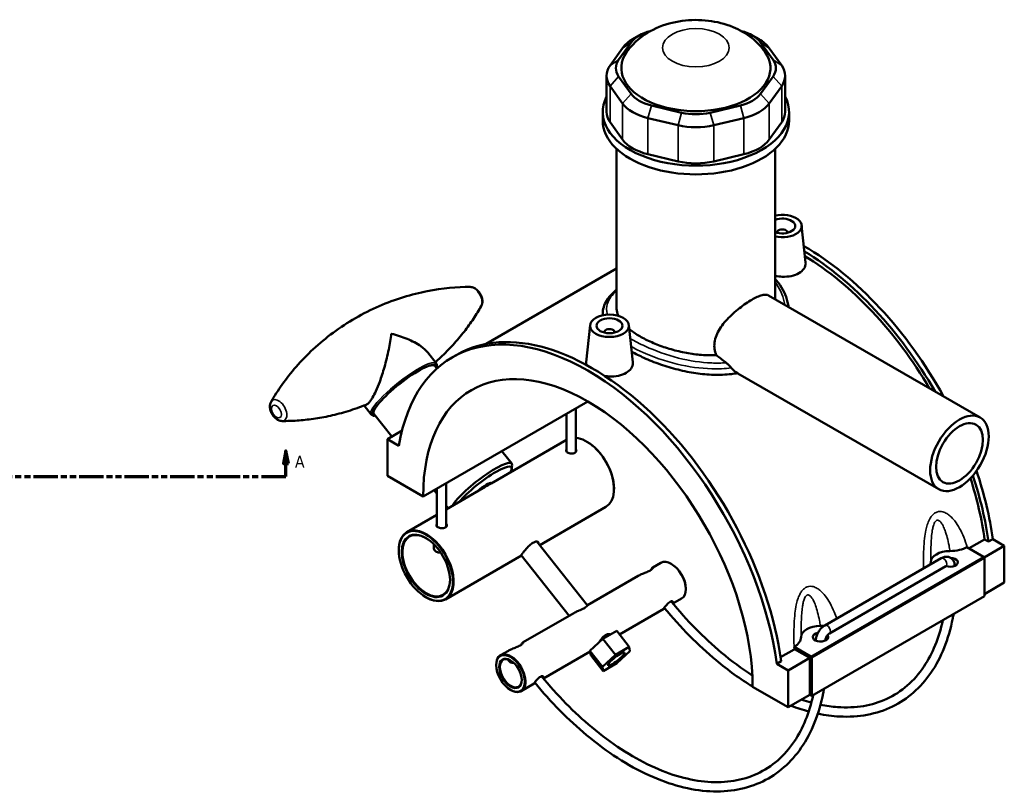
# Model space of a CAD drawing. Header units: millimetres. Extents: x 0 to 1104, y -8 to 1347.
# Tile 6 of 6: x 724 to 1104, y 611 to 909. Entities that reach past the tile are written whole.
import ezdxf

# ---------------------------------------------------------------- set-up
doc = ezdxf.new("R2010")
doc.units = ezdxf.units.MM
doc.linetypes.add('DOUBLE_DASH_CHAIN', pattern=[1.2403, 0.6614, -0.0827, 0.1654, -0.0827, 0.1654, -0.0827])
for name, color, linetype, lineweight in [('Section Line (ANSI)', 7, 'DOUBLE_DASH_CHAIN', 70), ('Visible (ANSI)', 7, 'Continuous', 50), ('Visible Narrow (ANSI)', 7, 'Continuous', 35)]:
    doc.layers.add(name, color=color, linetype=linetype, lineweight=lineweight)
doc.styles.add('Label Text (ANSI)', font='tahoma.ttf')

# ---------------------------------------------------------------- blocks, each defined once
blk = doc.blocks.new('2dTransSection0')
at = {"layer": 'Section Line (ANSI)', "linetype": 'Continuous'}
for p, q in [((218.46, 742.58), (217.46, 737.58)), ((218.46, 737.58), (218.46, 742.58)), ((219.46, 737.58), (218.46, 742.58)), ((826.63, 742.58), (825.63, 737.58)), ((826.63, 737.58), (826.63, 742.58)), ((827.63, 737.58), (826.63, 742.58)), ((217.46, 737.58), (219.46, 737.58)), ((218.46, 732.58), (218.46, 737.58)), ((825.63, 737.58), (827.63, 737.58)), ((826.63, 732.58), (826.63, 737.58)), ((218.46, 732.58), (227.97, 732.58)), ((817.12, 732.58), (826.63, 732.58))]:
    blk.add_line(p, q, dxfattribs=at)
at = {"layer": 'Section Line (ANSI)', "linetype": 'DOUBLE_DASH_CHAIN', "ltscale": 14.196269}
blk.add_line((218.46, 732.58), (826.63, 732.58), dxfattribs=at)
at = {"layer": 'Section Line (ANSI)', "linetype": 'Continuous', "flags": 128}
for points in [[(219.46, 737.58), (218.46, 742.58), (217.46, 737.58), (219.46, 737.58)], [(827.63, 737.58), (826.63, 742.58), (825.63, 737.58), (827.63, 737.58)]]:
    blk.add_lwpolyline(points, dxfattribs=at)
at = {"layer": 'Section Line (ANSI)'}
for points in [[(219.46, 737.58), (218.46, 742.58), (217.46, 737.58), (219.46, 737.58)], [(827.63, 737.58), (826.63, 742.58), (825.63, 737.58), (827.63, 737.58)]]:
    blk.add_solid(points, dxfattribs=at)
at = {"layer": 'Section Line (ANSI)', "char_height": 4.57, "attachment_point": 7, "style": 'Label Text (ANSI)'}
for insert in [(211.1, 736.08), (830.1, 736.08)]:
    blk.add_mtext('A', dxfattribs=dict(at, insert=insert))

msp = doc.modelspace()

# ---------------------------------------------------------------- linework, layer by layer
at = {"layer": 'Visible (ANSI)'}
for p, q in [((963.098, 903.055), (960.552, 901.586)), ((1006.821, 903.055), (1009.366, 901.586)), ((956.65, 898.214), (951.813, 891.471)), ((955.139, 893.615), (959.976, 900.358)), ((1009.942, 900.358), (1014.78, 893.615)), ((1018.106, 891.471), (1013.268, 898.214)), ((950.442, 887.494), (950.442, 873.532)), ((959.976, 880.509), (955.139, 887.252)), ((1014.78, 887.252), (1009.942, 880.509)), ((1019.476, 887.494), (1019.476, 873.532)), ((951.813, 883.517), (956.65, 876.774)), ((1013.268, 876.774), (1018.106, 883.517)), ((979.449, 873.216), (967.769, 876.009)), ((1002.149, 876.009), (990.47, 873.216)), ((948.959, 870.152), (948.959, 873.532)), ((966.392, 871.15), (978.071, 868.357)), ((991.848, 868.357), (1003.527, 871.15)), ((1020.959, 870.152), (1020.959, 873.532)), ((956.65, 862.812), (951.813, 869.555)), ((1018.106, 869.555), (1013.268, 862.812)), ((954.359, 797.473), (954.359, 859.203)), ((978.071, 854.395), (966.392, 857.188)), ((1003.527, 857.188), (991.848, 854.395)), ((1015.559, 801.149), (1015.559, 859.203)), ((1025.82, 829.676), (1027.355, 815.382)), ((1016.335, 826.959), (1016.335, 826.763)), ((1020.335, 826.959), (1020.335, 826.763)), ((954.359, 812.965), (903.92, 783.844)), ((1013.064, 802.59), (1094.783, 755.41)), ((948.959, 795.506), (948.959, 794.926)), ((944.098, 791.138), (942.559, 776.803)), ((959.07, 791.138), (960.604, 776.843)), ((949.584, 788.224), (949.584, 788.42)), ((953.584, 788.224), (953.584, 788.42)), ((884.649, 776.37), (881.389, 780.513)), ((890.914, 778.704), (892.583, 779.668)), ((884.951, 774.368), (884.166, 775.366)), ((1001.234, 772.47), (1078.783, 727.697)), ((879.6, 724.856), (943.205, 761.578)), ((859.498, 756.584), (856.789, 760.029)), ((938.605, 742.11), (938.605, 758.923)), ((867.495, 748.037), (860.587, 756.817)), ((935.005, 742.196), (935.005, 756.844)), ((865.812, 747.065), (871.471, 750.332)), ((870.282, 744.484), (865.812, 747.065)), ((865.812, 747.065), (865.812, 732.817)), ((935.005, 746.745), (905.838, 729.905)), ((942.886, 746.059), (942.745, 746.14)), ((913.865, 737.613), (910.065, 742.445)), ((913.804, 735.609), (913.993, 736.954)), ((865.812, 732.817), (879.6, 724.856)), ((884.942, 725.859), (883.816, 727.29)), ((884.942, 727.94), (884.942, 713.292)), ((888.542, 730.019), (888.542, 713.206)), ((902.709, 728.099), (888.542, 719.919)), ((905.826, 730.042), (905.904, 729.943)), ((953.352, 727.932), (953.352, 727.769)), ((889.28, 720.345), (888.542, 721.282)), ((950.245, 720.903), (924.644, 706.122)), ((884.942, 717.841), (873.302, 711.121)), ((923.58, 707.473), (943.073, 682.695)), ((1090.528, 704.853), (1096.496, 708.299)), ((1097.968, 707.449), (1096.496, 708.299)), ((1099.637, 708.412), (1097.968, 707.449)), ((1099.637, 708.412), (1104.107, 705.832)), ((870.196, 704.091), (870.196, 704.254)), ((883.742, 704.826), (883.742, 706.443)), ((1089.694, 705.335), (1096.116, 701.627)), ((1096.366, 701.363), (1104.107, 705.832)), ((1104.107, 705.832), (1104.107, 691.584)), ((917.644, 702.08), (888.302, 685.14)), ((917.517, 702.241), (935.963, 678.794)), ((1034.759, 675.057), (1079.731, 701.022)), ((1096.47, 701.014), (1096.47, 686.358)), ((971.431, 699.272), (968.364, 697.501)), ((975.572, 698.794), (975.431, 698.876)), ((1036.559, 671.94), (1081.531, 697.904)), ((962.619, 694.184), (943.135, 682.935)), ((981.088, 689.241), (981.088, 689.078)), ((1096.47, 687.175), (1104.107, 691.584)), ((880.661, 685.965), (880.802, 685.883)), ((979.431, 685.415), (976.115, 683.501)), ((1096.47, 686.358), (1029.719, 647.82)), ((972.613, 681.479), (955.456, 671.573)), ((937.784, 679.846), (918.301, 668.597)), ((944.049, 665.181), (949.066, 669.892)), ((949.066, 669.892), (954.37, 672.954)), ((949.066, 669.892), (953.915, 663.728)), ((951.783, 671.622), (951.871, 671.511)), ((954.37, 672.954), (959.218, 666.79)), ((959.218, 666.79), (953.915, 663.728)), ((959.505, 665.141), (959.218, 666.79)), ((1017.644, 662.774), (1022.893, 665.804)), ((1029.366, 663.088), (1022.944, 666.796)), ((1029.012, 662.476), (1023.067, 665.908)), ((912.556, 665.28), (909.488, 663.509)), ((944.08, 665.005), (926.052, 654.597)), ((948.898, 659.017), (944.049, 665.181)), ((944.335, 663.532), (944.049, 665.181)), ((944.335, 663.532), (949.184, 657.368)), ((953.915, 663.728), (948.898, 659.017)), ((954.488, 660.43), (959.505, 665.141)), ((1020.668, 657.658), (1029.012, 662.476)), ((1029.012, 648.228), (1029.012, 662.476)), ((1029.719, 647.82), (1029.719, 662.476)), ((907.832, 659.684), (907.832, 659.847)), ((948.898, 659.017), (949.184, 657.368)), ((949.184, 657.368), (954.488, 660.43)), ((1017.867, 661.203), (1016.198, 660.239)), ((1020.668, 657.658), (1016.198, 660.239)), ((1020.668, 643.411), (1020.668, 657.658)), ((922.549, 652.575), (917.488, 649.653)), ((1006.88, 651.371), (1020.668, 643.411)), ((913.347, 650.131), (913.488, 650.049)), ((1020.668, 643.411), (1029.012, 648.228)), ((1029.012, 648.228), (1029.719, 647.82))]:
    msp.add_line(p, q, dxfattribs=at)
for centre, major_axis, ratio, start_param, end_param in [((973.28, 894.237), (-18, 0), 0.5773503, 5.4977871, 5.8904862), ((973.28, 897.176), (-14.4, 0), 0.5773503, 5.1301554, 5.8904862), ((996.639, 897.176), (14.4, 0), 0.5773503, 0.3926991, 1.1530299), ((996.639, 894.237), (-18, 0), 0.5773503, 3.5342917, 3.9269908), ((984.959, 890.433), (-28.8, 0), 0.5773503, 5.9044945, 9.8034688), ((968.442, 887.494), (-18, 0), 0.5773503, 5.8904862, 6.6758844), ((968.442, 890.433), (-14.4, 0), 0.5773503, 5.8904862, 6.6758844), ((1001.476, 890.433), (14.4, 0), 0.5773503, 5.8904862, 6.6758844), ((1001.476, 887.494), (18, 0), 0.5773503, 5.8904862, 6.6758844), ((984.959, 873.532), (-36, 0), 0.5773503, 5.9951502, 9.712813), ((973.28, 883.69), (-14.4, 0), 0.5773503, 0.3926991, 1.1780972), ((996.639, 883.69), (14.4, 0), 0.5773503, 5.1050881, 5.8904862), ((973.28, 880.751), (18, 0), 0.5773503, 3.5342917, 4.3196899), ((996.639, 880.751), (18, 0), 0.5773503, 5.1050881, 5.8904862), ((968.442, 873.532), (-18, 0), 0.5773503, 0, 0.3926991), ((984.959, 880.897), (-14.4, 0), 0.5773503, 1.1780972, 1.9634954), ((1001.476, 873.532), (18, 0), 0.5773503, 5.8904862, 6.2831853), ((984.959, 870.152), (-36, 0), 0.5773503, 0, 3.1415927), ((984.959, 877.958), (18, 0), 0.5773503, 4.3196899, 5.1050881), ((973.28, 866.789), (-18, 0), 0.5773503, 0.3926991, 1.1780972), ((996.639, 866.789), (18, 0), 0.5773503, 5.1050881, 5.8904862), ((984.959, 863.996), (-18, 0), 0.5773503, 1.1780972, 1.9634954), ((1018.335, 829.408), (7.5, 0), 0.5773503, 4.3333168, 8.2330538), ((1018.335, 829.408), (5, 0), 0.5773503, 4.1239202, 8.4424504), ((1018.335, 826.959), (-2, 0), 0.5773503, 2.9638821, 6.4608959), ((1026.679, 736.246), (-52.326, 90.631), 0.5773503, 4.6808183, 5.4978057), ((1025.01, 735.283), (52.326, -90.631), 0.5773503, 1.5706244, 2.3306359), ((1025.01, 735.283), (-51.3, 88.854), 0.5773503, 4.7324155, 5.4690627), ((943.24, 688.073), (-52.326, 90.631), 0.5773503, 4.095001, 6.9005733), ((944.909, 689.036), (-52.326, 90.631), 0.5773503, 4.095001, 6.2831853), ((951.584, 788.42), (-2, 0), 0.5773503, 2.9638821, 6.4608959), ((943.24, 688.073), (-45, 77.942), 0.5773503, 3.9275464, 7.0680279), ((872.377, 766.092), (-11.789, -9.274), 0.1975284, 3.1415927, 6.2831853), ((942.745, 733.893), (-7.5, 12.99), 0.5773503, 3.1415927, 5.8987384), ((942.886, 733.975), (-7.4, 12.817), 0.5773503, 3.9269908, 5.4977871), ((902.076, 728.339), (11.789, 9.274), 0.1975284, 6.0802978, 8.9401232), ((902.682, 727.569), (11.003, 8.656), 0.1975284, 5.7853583, 8.6630763), ((1026.679, 736.246), (-52.326, 90.631), 0.5773503, 4.095001, 4.3749378), ((1025.01, 735.283), (-51.3, 88.854), 0.5773503, 4.0983942, 4.354485), ((1025.01, 735.283), (52.326, -90.631), 0.5773503, 0.9534083, 1.2246794), ((902.682, 727.569), (3.144, 2.473), 0.1975284, 0, 2.0333351), ((880.802, 698.13), (7.5, -12.99), 0.5773503, 5.4977871, 10.2101761), ((880.802, 698.13), (6.5, -11.258), 0.5773503, 2.3638575, 7.0609204), ((886.742, 704.826), (-3, 0), 0.5773503, 0, 1.4869543), ((1083.176, 699.463), (-7.5, 0), 0.5773503, 4.7192013, 6.276373), ((975.431, 692.344), (-4, 6.928), 0.5773503, 3.1415927, 6.2831853), ((1083.176, 699.463), (3, 0), 0.5773503, 4.1817128, 7.797997), ((1096.116, 701.219), (-0.25, 0.433), 0.5773503, 3.9269908, 5.4977871), ((975.572, 692.425), (-3.9, 6.755), 0.5773503, 3.9269908, 5.4977871), ((1033.113, 670.559), (-7.5, 0), 0.5773503, 4.7192013, 6.276373), ((1033.113, 670.559), (3, 0), 0.5773503, 1.9032524, 6.7207511), ((913.488, 656.581), (4, -6.928), 0.5773503, 5.4977871, 10.2101761), ((913.488, 656.581), (3, -5.196), 0.5773503, 2.3727253, 7.0520527), ((1029.366, 662.68), (0.25, -0.433), 0.5773503, 0.7853982, 2.3561945)]:
    msp.add_ellipse(centre, major_axis=major_axis, ratio=ratio, start_param=start_param, end_param=end_param, dxfattribs=at)
for centre, major_axis, ratio in [((951.584, 790.87), (7.5, 0), 0.5773503), ((951.584, 790.87), (5, 0), 0.5773503), ((1086.783, 741.553), (8, 13.856), 0.5773503), ((1086.783, 741.553), (6.4, 11.085), 0.5773503), ((880.661, 698.049), (-7.4, 12.817), 0.5773503), ((880.661, 698.049), (6.6, -11.432), 0.5773503), ((913.347, 656.499), (-3.9, 6.755), 0.5773503), ((913.347, 656.499), (3.1, -5.369), 0.5773503), ((954.201, 662.079), (3.144, 2.473), 0.1975284), ((954.201, 662.079), (3.144, 2.473), 0.1975284)]:
    msp.add_ellipse(centre, major_axis=major_axis, ratio=ratio, dxfattribs=at)
for points, knots in [([(1011.719, 896.581), (1010.196, 898.79), (1008.448, 900.556), (1004.28, 903.9), (1001.818, 905.253), (996.189, 907.587), (992.997, 908.359), (986.412, 909.162), (983.018, 909.142), (976.262, 908.232), (972.9, 907.354), (966.487, 904.443), (963.384, 902.5), (959.736, 898.625), (958.94, 897.654), (958.2, 896.581)], [1.164089, 1.164089, 1.164089, 1.164089, 1.4090945, 1.4090945, 1.7334196, 1.7334196, 2.1481093, 2.1481093, 2.5852865, 2.5852865, 3.0224884, 3.0224884, 3.4292325, 3.4292325, 3.5483, 3.5483, 3.5483, 3.5483]), ([(1027.354, 815.382), (1027.367, 815.265), (1027.374, 815.149), (1027.378, 814.338), (1027.155, 813.595), (1026.237, 812.246), (1025.543, 811.641), (1024.739, 811.177)], [4.71351106, 4.71351106, 4.71351106, 4.71351106, 4.76962444, 4.76962444, 5.11048528, 5.11048528, 5.45134612, 5.45134612, 5.45134612, 5.45134612]), ([(1024.739, 811.177), (1023.936, 810.713), (1022.918, 810.329), (1020.688, 809.861), (1019.477, 809.776), (1017.433, 809.854), (1016.476, 809.974), (1015.56, 810.174)], [0, 0, 0, 0, 0.34086084, 0.34086084, 0.68172168, 0.68172168, 0.954569, 0.954569, 0.954569, 0.954569]), ([(1015.559, 808.978), (1016.021, 808.48), (1016.456, 807.965), (1017.716, 806.319), (1018.444, 805.134), (1019.638, 802.65), (1020.101, 801.351), (1020.572, 799.4), (1020.691, 798.77), (1020.779, 798.136)], [28.1943978, 28.1943978, 28.1943978, 28.1943978, 28.4438678, 28.4438678, 28.9674435, 28.9674435, 29.497611, 29.497611, 29.7469462, 29.7469462, 29.7469462, 29.7469462]), ([(897.743, 805.871), (892.78, 805.89), (887.166, 805.441), (875.198, 803.082), (868.853, 801.16), (856.412, 795.73), (850.337, 792.223), (839.414, 784.164), (834.577, 779.629), (826.55, 770.444), (823.354, 765.807), (820.889, 761.499)], [8.31499989, 8.31499989, 8.31499989, 8.31499989, 8.44475185, 8.44475185, 8.57450382, 8.57450382, 8.70425578, 8.70425578, 8.83400774, 8.83400774, 8.96375971, 8.96375971, 8.96375971, 8.96375971]), ([(902.045, 798.421), (902.231, 798.746), (902.349, 799.084), (902.513, 799.846), (902.527, 800.269), (902.451, 801.184), (902.334, 801.673), (901.988, 802.622), (901.756, 803.082), (901.196, 803.933), (900.869, 804.325), (900.12, 805.016), (899.697, 805.317), (898.781, 805.732), (898.296, 805.866), (897.755, 805.871), (897.749, 805.871), (897.743, 805.871)], [5.8221671, 5.8221671, 5.8221671, 5.8221671, 6.066446, 6.066446, 6.3843197, 6.3843197, 6.7728672, 6.7728672, 7.169336, 7.169336, 7.5632007, 7.5632007, 7.9611649, 7.9611649, 8.31126, 8.31126, 8.3149999, 8.3149999, 8.3149999, 8.3149999]), ([(948.959, 795.506), (948.959, 796.367), (949.093, 797.226), (949.62, 798.949), (950.027, 799.81), (951.133, 801.569), (951.858, 802.463), (953.217, 803.849), (953.767, 804.356), (954.359, 804.856)], [19.1481417, 19.1481417, 19.1481417, 19.1481417, 19.6210018, 19.6210018, 20.1226385, 20.1226385, 20.6820942, 20.6820942, 21.013357, 21.013357, 21.013357, 21.013357]), ([(992.864, 779.488), (992.696, 779.868), (992.554, 780.259), (992.205, 781.474), (992.09, 782.32), (992.09, 784.001), (992.205, 784.878), (992.674, 786.648), (993.027, 787.541), (994.379, 790.171), (995.679, 791.865), (997.754, 794.094), (998.513, 794.839), (1000.108, 796.281), (1000.944, 796.98), (1002.62, 798.289), (1003.463, 798.901), (1005.089, 800.003), (1005.872, 800.494), (1007.322, 801.331), (1008.03, 801.702), (1009.353, 802.301), (1009.968, 802.531), (1011.072, 802.827), (1011.562, 802.894), (1012.409, 802.861), (1012.766, 802.762), (1013.064, 802.59)], [4.4718432, 4.4718432, 4.4718432, 4.4718432, 4.6223028, 4.6223028, 4.9310078, 4.9310078, 5.2397128, 5.2397128, 5.5484177, 5.5484177, 6.1658277, 6.1658277, 6.4734987, 6.4734987, 6.7811697, 6.7811697, 7.0888407, 7.0888407, 7.3965117, 7.3965117, 7.7041827, 7.7041827, 8.0118537, 8.0118537, 8.3195247, 8.3195247, 8.6271957, 8.6271957, 8.6271957, 8.6271957]), ([(884.319, 776.789), (884.987, 777.38), (885.641, 777.976), (888.014, 780.203), (889.645, 781.865), (892.696, 785.215), (894.115, 786.903), (896.738, 790.263), (897.943, 791.935), (900.145, 795.226), (901.143, 796.845), (902.045, 798.421)], [5.61469595, 5.61469595, 5.61469595, 5.61469595, 5.6322612, 5.6322612, 5.67973766, 5.67973766, 5.72721413, 5.72721413, 5.77469059, 5.77469059, 5.82216705, 5.82216705, 5.82216705, 5.82216705]), ([(954.939, 794.742), (954.935, 794.753), (954.93, 794.763), (954.541, 795.691), (954.359, 796.598), (954.359, 797.473)], [6.3716562, 6.3716562, 6.3716562, 6.3716562, 6.37823681, 6.37823681, 6.95802447, 6.95802447, 6.95802447, 6.95802447]), ([(867.294, 787.794), (867.293, 787.787), (867.292, 787.78), (867.056, 785.873), (866.723, 783.833), (865.851, 779.498), (865.297, 777.166), (864.111, 772.949), (863.508, 771.047), (862.381, 767.974), (861.89, 766.758), (860.958, 764.728), (860.53, 763.891), (859.814, 762.674), (859.529, 762.239), (858.972, 761.489), (858.702, 761.178), (858.136, 760.642), (857.848, 760.447), (857.582, 760.34)], [-0.0025077, -0.0025077, -0.0025077, -0.0025077, 0, 0, 0.6909332, 0.6909332, 1.4201268, 1.4201268, 2.0137299, 2.0137299, 2.4300479, 2.4300479, 2.7733785, 2.7733785, 3.0047135, 3.0047135, 3.2360484, 3.2360484, 3.5108109, 3.5108109, 3.5108109, 3.5108109]), ([(881.389, 780.513), (880.705, 781.383), (879.789, 782.209), (877.214, 784.046), (875.391, 785.005), (871.516, 786.601), (869.459, 787.261), (867.309, 787.79), (867.301, 787.792), (867.294, 787.794)], [4.0734491, 4.0734491, 4.0734491, 4.0734491, 4.5893001, 4.5893001, 5.3184937, 5.3184937, 6.0094269, 6.0094269, 6.0119346, 6.0119346, 6.0119346, 6.0119346]), ([(992.864, 779.488), (992.186, 779.457), (991.505, 779.442), (988.851, 779.445), (986.872, 779.577), (983.047, 780.035), (981.068, 780.376), (977.127, 781.261), (975.164, 781.805), (971.394, 783.044), (969.584, 783.74), (966.231, 785.219), (964.688, 786.002), (961.955, 787.58), (960.676, 788.426), (959.446, 789.386), (959.342, 789.469), (959.24, 789.551)], [1.5388527, 1.5388527, 1.5388527, 1.5388527, 1.7397924, 1.7397924, 2.3197232, 2.3197232, 2.8995109, 2.8995109, 3.4792985, 3.4792985, 4.0590862, 4.0590862, 4.6388738, 4.6388738, 5.2186615, 5.2186615, 5.272774, 5.272774, 5.272774, 5.272774]), ([(1001.068, 772.566), (1000.286, 772.42), (999.49, 772.298), (996.465, 771.929), (994.159, 771.839), (989.529, 771.973), (987.205, 772.196), (982.715, 772.86), (980.392, 773.325), (975.761, 774.484), (973.454, 775.178), (969.019, 776.726), (966.887, 777.581), (963.204, 779.248), (961.614, 780.05), (960.174, 780.855)], [1.1197798, 1.1197798, 1.1197798, 1.1197798, 1.3691663, 1.3691663, 2.0537495, 2.0537495, 2.7383326, 2.7383326, 3.4225212, 3.4225212, 4.1067097, 4.1067097, 4.7908982, 4.7908982, 5.3819296, 5.3819296, 5.3819296, 5.3819296]), ([(942.66, 775.745), (942.584, 776.001), (942.546, 776.256), (942.544, 776.602), (942.549, 776.702), (942.56, 776.803)], [4.63187569, 4.63187569, 4.63187569, 4.63187569, 4.76962444, 4.76962444, 4.82440229, 4.82440229, 4.82440229, 4.82440229]), ([(960.603, 776.843), (960.616, 776.726), (960.623, 776.61), (960.627, 775.799), (960.404, 775.056), (959.486, 773.707), (958.792, 773.102), (957.988, 772.638)], [7.43918412, 7.43918412, 7.43918412, 7.43918412, 7.49529749, 7.49529749, 7.83615834, 7.83615834, 8.17701918, 8.17701918, 8.17701918, 8.17701918]), ([(996.637, 776.587), (996.543, 776.659), (996.45, 776.731), (995.178, 777.706), (994.012, 778.605), (992.864, 779.488)], [1.41406668, 1.41406668, 1.41406668, 1.41406668, 1.448512, 1.448512, 1.88186917, 1.88186917, 1.88186917, 1.88186917]), ([(998.63, 774.619), (998.505, 774.766), (998.364, 774.928), (998.054, 775.269), (997.885, 775.448), (997.466, 775.871), (997.208, 776.115), (996.843, 776.425), (996.74, 776.509), (996.637, 776.587)], [-0.29877933, -0.29877933, -0.29877933, -0.29877933, -0.22260998, -0.22260998, -0.14545037, -0.14545037, -0.0408399, -0.0408399, 0, 0, 0, 0]), ([(957.988, 772.638), (957.185, 772.174), (956.167, 771.79), (953.937, 771.323), (952.726, 771.238), (951.021, 771.302), (950.432, 771.358), (949.846, 771.445)], [2.72567306, 2.72567306, 2.72567306, 2.72567306, 3.0665339, 3.0665339, 3.40739474, 3.40739474, 3.57855248, 3.57855248, 3.57855248, 3.57855248]), ([(820.889, 761.499), (820.703, 761.174), (820.584, 760.837), (820.421, 760.074), (820.406, 759.651), (820.483, 758.736), (820.599, 758.248), (820.945, 757.298), (821.178, 756.839), (821.738, 755.987), (822.064, 755.595), (822.813, 754.904), (823.236, 754.604), (824.152, 754.189), (824.637, 754.054), (825.179, 754.049), (825.184, 754.049), (825.19, 754.049)], [2.6805744, 2.6805744, 2.6805744, 2.6805744, 2.9248534, 2.9248534, 3.242727, 3.242727, 3.6312745, 3.6312745, 4.0277433, 4.0277433, 4.4216081, 4.4216081, 4.8195723, 4.8195723, 5.1696673, 5.1696673, 5.1734072, 5.1734072, 5.1734072, 5.1734072]), ([(825.19, 754.049), (827.031, 754.042), (828.959, 754.098), (832.969, 754.368), (835.05, 754.581), (839.337, 755.191), (841.542, 755.587), (846.036, 756.584), (848.324, 757.185), (852.939, 758.601), (855.264, 759.417), (857.582, 760.34)], [5.17340723, 5.17340723, 5.17340723, 5.17340723, 5.22153607, 5.22153607, 5.2696649, 5.2696649, 5.31779373, 5.31779373, 5.36592257, 5.36592257, 5.4140514, 5.4140514, 5.4140514, 5.4140514]), ([(859.498, 756.584), (859.709, 756.316), (860.031, 756.172), (860.603, 756.085), (860.857, 756.089), (861.134, 756.123)], [0.62976436, 0.62976436, 0.62976436, 0.62976436, 0.8127504, 0.8127504, 0.94412794, 0.94412794, 0.94412794, 0.94412794]), ([(938.605, 743.203), (938.622, 743.181), (938.638, 743.159), (938.755, 742.984), (938.805, 742.815), (938.805, 742.498), (938.755, 742.329), (938.551, 742.024), (938.397, 741.888), (938.042, 741.683), (937.817, 741.599), (937.324, 741.502), (937.056, 741.488), (936.554, 741.516), (936.287, 741.559), (935.794, 741.697), (935.569, 741.792), (935.213, 741.997), (935.059, 742.122), (934.855, 742.385), (934.805, 742.525), (934.805, 742.788), (934.855, 742.928), (934.972, 743.079), (934.988, 743.098), (935.005, 743.117)], [0.3661243, 0.3661243, 0.3661243, 0.3661243, 0.37716897, 0.37716897, 0.45260243, 0.45260243, 0.52803672, 0.52803672, 0.603471, 0.603471, 0.67890529, 0.67890529, 0.75433957, 0.75433957, 0.82977304, 0.82977304, 0.9052065, 0.9052065, 0.98063997, 0.98063997, 1.05607344, 1.05607344, 1.13150772, 1.13150772, 1.1425526, 1.1425526, 1.1425526, 1.1425526]), ([(905.837, 729.905), (905.765, 729.863), (905.68, 729.812), (905.326, 729.601), (904.982, 729.395), (904.223, 728.957), (903.76, 728.697), (903.088, 728.316), (902.898, 728.208), (902.709, 728.099)], [1.06518144, 1.06518144, 1.06518144, 1.06518144, 1.1273147, 1.1273147, 1.28838126, 1.28838126, 1.44944782, 1.44944782, 1.51158108, 1.51158108, 1.51158108, 1.51158108]), ([(888.542, 714.299), (888.559, 714.277), (888.575, 714.255), (888.692, 714.08), (888.742, 713.911), (888.742, 713.594), (888.692, 713.425), (888.488, 713.12), (888.334, 712.984), (887.979, 712.779), (887.754, 712.695), (887.261, 712.598), (886.993, 712.584), (886.491, 712.612), (886.224, 712.655), (885.731, 712.793), (885.506, 712.888), (885.15, 713.093), (884.996, 713.218), (884.792, 713.481), (884.742, 713.621), (884.742, 713.884), (884.792, 714.024), (884.909, 714.175), (884.925, 714.194), (884.942, 714.213)], [0.3661243, 0.3661243, 0.3661243, 0.3661243, 0.37716897, 0.37716897, 0.45260243, 0.45260243, 0.52803672, 0.52803672, 0.603471, 0.603471, 0.67890529, 0.67890529, 0.75433957, 0.75433957, 0.82977304, 0.82977304, 0.9052065, 0.9052065, 0.98063997, 0.98063997, 1.05607344, 1.05607344, 1.13150772, 1.13150772, 1.1425526, 1.1425526, 1.1425526, 1.1425526]), ([(917.644, 702.081), (917.563, 702.036), (917.502, 702.005), (917.379, 701.962), (917.371, 701.999), (917.514, 702.246), (917.665, 702.457), (918.056, 702.982), (918.321, 703.33), (918.94, 704.108), (919.295, 704.537), (920.006, 705.33), (920.412, 705.748), (921.238, 706.479), (921.661, 706.79), (922.42, 707.228), (922.805, 707.383), (923.457, 707.506), (923.725, 707.477), (924.076, 707.298), (924.183, 707.135), (924.18, 706.866), (924.171, 706.805), (924.155, 706.741)], [0.2431237, 0.2431237, 0.2431237, 0.2431237, 0.3221331, 0.3221331, 0.4831619, 0.4831619, 0.6441906, 0.6441906, 0.8052194, 0.8052194, 0.9662481, 0.9662481, 1.1273147, 1.1273147, 1.2883813, 1.2883813, 1.4494478, 1.4494478, 1.6105144, 1.6105144, 1.7715431, 1.7715431, 1.8153176, 1.8153176, 1.8153176, 1.8153176]), ([(1083.125, 703.793), (1084.409, 703.798), (1085.68, 703.949), (1087.913, 704.502), (1088.876, 704.872), (1089.694, 705.335)], [-0.73817224, -0.73817224, -0.73817224, -0.73817224, -0.35351076, -0.35351076, -0.00958313, -0.00958313, -0.00958313, -0.00958313]), ([(1079.731, 701.022), (1080.139, 701.257), (1080.581, 701.441), (1081.515, 701.629), (1082.009, 701.641), (1082.871, 701.441), (1083.237, 701.281), (1083.858, 700.845), (1084.115, 700.579), (1084.545, 699.961), (1084.704, 699.604), (1084.919, 698.859), (1084.969, 698.467), (1084.976, 698.077)], [0, 0, 0, 0, 0.3141593, 0.3141593, 0.6114508, 0.6114508, 0.8367846, 0.8367846, 1.0502011, 1.0502011, 1.2922102, 1.2922102, 1.5521791, 1.5521791, 1.5521791, 1.5521791]), ([(967.496, 696.447), (967.615, 696.624), (967.726, 696.782), (968.035, 697.199), (968.215, 697.396), (968.439, 697.558), (968.483, 697.525), (968.42, 697.327), (968.308, 697.146), (967.867, 696.706), (967.532, 696.451), (966.71, 695.976), (966.185, 695.735), (965.067, 695.275), (964.476, 695.05), (963.491, 694.634), (963.024, 694.418), (962.619, 694.184)], [0.6150156, 0.6150156, 0.6150156, 0.6150156, 0.696345, 0.696345, 0.8700194, 0.8700194, 1.0436937, 1.0436937, 1.2181919, 1.2181919, 1.3926901, 1.3926901, 1.5671883, 1.5671883, 1.7416865, 1.7416865, 1.8947054, 1.8947054, 1.8947054, 1.8947054]), ([(1081.531, 697.904), (1081.613, 697.952), (1081.681, 697.981), (1081.763, 698.008), (1081.783, 698.011), (1081.783, 698.011)], [0, 0, 0, 0, 0.20672367, 0.20672367, 0.38048852, 0.38048852, 0.38048852, 0.38048852]), ([(942.985, 682.807), (943.07, 682.894), (943.132, 682.94), (943.22, 682.963), (943.21, 682.892), (943.048, 682.653), (942.912, 682.497), (942.5, 682.147), (942.233, 681.958), (941.9, 681.765), (941.775, 681.693), (941.643, 681.622), (941.359, 681.476), (941.206, 681.402), (940.726, 681.18), (940.385, 681.034), (939.528, 680.675), (939.009, 680.461), (938.266, 680.108), (938.016, 679.979), (937.784, 679.846)], [2.171194, 2.171194, 2.171194, 2.171194, 2.2803425, 2.2803425, 2.4455233, 2.4455233, 2.5911376, 2.5911376, 2.7325557, 2.7325557, 2.7325557, 2.7853255, 2.7853255, 2.8405068, 2.8405068, 2.9533591, 2.9533591, 3.1201099, 3.1201099, 3.2114677, 3.2114677, 3.2114677, 3.2114677]), ([(972.949, 681.68), (972.883, 681.64), (972.822, 681.604), (972.631, 681.489), (972.541, 681.435), (972.453, 681.403), (972.448, 681.423), (972.526, 681.556), (972.608, 681.669), (972.82, 681.954), (972.963, 682.142), (973.297, 682.564), (973.489, 682.797), (973.873, 683.227), (974.092, 683.453), (974.539, 683.85), (974.768, 684.018), (974.973, 684.137)], [0.75068058, 0.75068058, 0.75068058, 0.75068058, 0.78455152, 0.78455152, 0.87173357, 0.87173357, 0.95889388, 0.95889388, 1.04605419, 1.04605419, 1.1332145, 1.1332145, 1.22037481, 1.22037481, 1.30755686, 1.30755686, 1.39473892, 1.39473892, 1.39473892, 1.39473892]), ([(972.774, 681.892), (979.029, 674.279), (985.789, 667.415), (997.409, 657.723), (1002.132, 654.315), (1006.88, 651.413)], [4.20646664, 4.20646664, 4.20646664, 4.20646664, 4.49357026, 4.49357026, 4.68299772, 4.68299772, 4.68299772, 4.68299772]), ([(974.973, 684.137), (975.179, 684.256), (975.387, 684.339), (975.741, 684.405), (975.886, 684.389), (976.077, 684.291), (976.135, 684.202), (976.133, 683.973), (976.072, 683.832), (975.965, 683.688), (975.964, 683.686), (975.963, 683.684)], [0, 0, 0, 0, 0.08718206, 0.08718206, 0.17436411, 0.17436411, 0.26152442, 0.26152442, 0.34868473, 0.34868473, 0.34976454, 0.34976454, 0.34976454, 0.34976454]), ([(975.424, 684.338), (981.487, 676.94), (988.029, 670.273), (998.724, 661.294), (1002.741, 658.321), (1006.769, 655.731)], [4.20440969, 4.20440969, 4.20440969, 4.20440969, 4.48907888, 4.48907888, 4.65560387, 4.65560387, 4.65560387, 4.65560387]), ([(1032.073, 640.965), (1034.927, 640.368), (1037.736, 639.994), (1047.881, 639.46), (1054.817, 640.755), (1066.779, 646.577), (1071.832, 651.014), (1079.761, 662.561), (1082.604, 669.709), (1084.302, 678.349), (1084.403, 678.895), (1084.498, 679.446)], [5.0209546, 5.0209546, 5.0209546, 5.0209546, 5.1389154, 5.1389154, 5.4569762, 5.4569762, 5.7667631, 5.7667631, 6.0821559, 6.0821559, 6.1032872, 6.1032872, 6.1032872, 6.1032872]), ([(1033.101, 644.429), (1035.335, 643.973), (1037.527, 643.666), (1046.662, 642.991), (1053.084, 644.067), (1064.43, 649.298), (1069.32, 653.551), (1076.4, 664.181), (1078.859, 670.191), (1080.363, 677.059)], [5.0252053, 5.0252053, 5.0252053, 5.0252053, 5.1235076, 5.1235076, 5.4448093, 5.4448093, 5.7761452, 5.7761452, 6.0623089, 6.0623089, 6.0623089, 6.0623089]), ([(1031.314, 669.173), (1031.321, 669.616), (1031.383, 670.058), (1031.6, 670.956), (1031.762, 671.412), (1032.168, 672.292), (1032.413, 672.716), (1032.972, 673.507), (1033.286, 673.875), (1033.976, 674.532), (1034.351, 674.822), (1034.759, 675.057)], [4.7310139, 4.7310139, 4.7310139, 4.7310139, 5.0265482, 5.0265482, 5.3407075, 5.3407075, 5.6548668, 5.6548668, 5.969026, 5.969026, 6.2831853, 6.2831853, 6.2831853, 6.2831853]), ([(947.607, 668.522), (947.697, 668.658), (947.788, 668.796), (948.21, 669.418), (948.563, 669.904), (949.27, 670.691), (949.614, 671.003), (950.105, 671.319), (950.237, 671.392), (950.524, 671.524), (950.676, 671.578), (951.066, 671.675), (951.295, 671.692), (951.67, 671.657), (951.824, 671.619), (951.959, 671.562)], [3.55446089, 3.55446089, 3.55446089, 3.55446089, 3.60447792, 3.60447792, 3.78148386, 3.78148386, 3.93381623, 3.93381623, 3.98998268, 3.98998268, 4.05559366, 4.05559366, 4.16177596, 4.16177596, 4.24670745, 4.24670745, 4.24670745, 4.24670745]), ([(1022.944, 666.796), (1023.357, 667.04), (1023.729, 667.307), (1024.395, 667.891), (1024.683, 668.209), (1025.37, 669.191), (1025.605, 669.887), (1025.613, 670.589)], [-0.7282625, -0.7282625, -0.7282625, -0.7282625, -0.55065602, -0.55065602, -0.36468798, -0.36468798, 0, 0, 0, 0]), ([(1034.915, 669.174), (1034.919, 669.251), (1034.928, 669.338), (1034.967, 669.573), (1035.005, 669.731), (1035.115, 670.072), (1035.189, 670.255), (1035.371, 670.625), (1035.479, 670.81), (1035.715, 671.155), (1035.842, 671.314), (1036.094, 671.585), (1036.219, 671.698), (1036.415, 671.85), (1036.492, 671.901), (1036.559, 671.94)], [4.770372, 4.770372, 4.770372, 4.770372, 4.9191126, 4.9191126, 5.1425741, 5.1425741, 5.3816287, 5.3816287, 5.629603, 5.629603, 5.8772675, 5.8772675, 6.1149315, 6.1149315, 6.2831853, 6.2831853, 6.2831853, 6.2831853]), ([(917.433, 667.543), (917.552, 667.72), (917.663, 667.879), (917.972, 668.295), (918.152, 668.492), (918.376, 668.654), (918.42, 668.621), (918.357, 668.423), (918.245, 668.242), (917.804, 667.802), (917.469, 667.547), (916.647, 667.072), (916.122, 666.831), (915.004, 666.371), (914.413, 666.146), (913.428, 665.73), (912.961, 665.514), (912.556, 665.28)], [0.6150156, 0.6150156, 0.6150156, 0.6150156, 0.696345, 0.696345, 0.8700194, 0.8700194, 1.0436937, 1.0436937, 1.2181919, 1.2181919, 1.3926901, 1.3926901, 1.5671883, 1.5671883, 1.7416865, 1.7416865, 1.8947054, 1.8947054, 1.8947054, 1.8947054]), ([(914.624, 660.605), (914.429, 660.579), (914.234, 660.583), (913.611, 660.669), (913.218, 660.852), (912.66, 661.288), (912.449, 661.574), (912.376, 661.903), (912.372, 661.928), (912.368, 661.953)], [0.10327499, 0.10327499, 0.10327499, 0.10327499, 0.18130209, 0.18130209, 0.36260419, 0.36260419, 0.54009295, 0.54009295, 0.5545144, 0.5545144, 0.5545144, 0.5545144]), ([(922.886, 652.776), (922.82, 652.736), (922.759, 652.7), (922.568, 652.585), (922.478, 652.531), (922.389, 652.499), (922.385, 652.519), (922.463, 652.652), (922.545, 652.765), (922.756, 653.05), (922.9, 653.238), (923.234, 653.66), (923.426, 653.893), (923.81, 654.323), (924.029, 654.549), (924.476, 654.946), (924.704, 655.114), (924.91, 655.233)], [0.75068058, 0.75068058, 0.75068058, 0.75068058, 0.78455152, 0.78455152, 0.87173357, 0.87173357, 0.95889388, 0.95889388, 1.04605419, 1.04605419, 1.1332145, 1.1332145, 1.22037481, 1.22037481, 1.30755686, 1.30755686, 1.39473892, 1.39473892, 1.39473892, 1.39473892]), ([(924.91, 655.233), (925.115, 655.352), (925.324, 655.435), (925.677, 655.501), (925.823, 655.485), (926.013, 655.387), (926.072, 655.298), (926.07, 655.069), (926.009, 654.928), (925.902, 654.784), (925.901, 654.782), (925.899, 654.78)], [0, 0, 0, 0, 0.08718206, 0.08718206, 0.17436411, 0.17436411, 0.26152442, 0.26152442, 0.34868473, 0.34868473, 0.34976454, 0.34976454, 0.34976454, 0.34976454]), ([(925.361, 655.434), (931.424, 648.036), (937.966, 641.369), (952.234, 629.39), (960.008, 624.325), (975.243, 617.187), (982.699, 615.115), (996.599, 614.087), (1003.021, 615.163), (1014.367, 620.394), (1019.256, 624.647), (1026.336, 635.277), (1028.796, 641.287), (1030.3, 648.155)], [4.2044097, 4.2044097, 4.2044097, 4.2044097, 4.4890789, 4.4890789, 4.8063421, 4.8063421, 5.1235076, 5.1235076, 5.4448093, 5.4448093, 5.7761452, 5.7761452, 6.0623089, 6.0623089, 6.0623089, 6.0623089]), ([(922.711, 652.988), (928.966, 645.375), (935.726, 638.511), (950.596, 626.108), (958.766, 620.842), (974.923, 613.459), (982.91, 611.341), (997.818, 610.556), (1004.754, 611.851), (1016.716, 617.673), (1021.769, 622.11), (1029.698, 633.657), (1032.541, 640.805), (1034.239, 649.445), (1034.34, 649.991), (1034.435, 650.542)], [4.2064666, 4.2064666, 4.2064666, 4.2064666, 4.4935703, 4.4935703, 4.8162659, 4.8162659, 5.1389154, 5.1389154, 5.4569762, 5.4569762, 5.7667631, 5.7667631, 6.0821559, 6.0821559, 6.1032872, 6.1032872, 6.1032872, 6.1032872])]:
    msp.add_open_spline(points, degree=3, knots=knots, dxfattribs=at)
for points in [[(884.712, 774.671), (884.946, 775.296), (885.011, 775.909), (884.649, 776.37)], [(1001.068, 772.566), (1000.181, 773.086), (999.336, 773.782), (998.63, 774.619)], [(1001.234, 772.47), (1001.179, 772.502), (1001.123, 772.534), (1001.068, 772.566)], [(1075.544, 698.605), (1075.629, 698.897), (1075.673, 699.194), (1075.677, 699.493)], [(1033.062, 674.889), (1033.581, 674.891), (1034.098, 674.917), (1034.607, 674.966)], [(1023.067, 665.908), (1023.01, 665.873), (1022.952, 665.838), (1022.893, 665.804)], [(1023.067, 665.908), (1023.028, 666.203), (1022.986, 666.499), (1022.944, 666.796)], [(1021.74, 644.029), (1024.03, 643.157), (1026.306, 642.415), (1028.56, 641.807)], [(1025.829, 646.39), (1027.094, 645.968), (1028.35, 645.59), (1029.596, 645.256)]]:
    msp.add_open_spline(points, degree=3, dxfattribs=at)
at = {"layer": 'Visible Narrow (ANSI)'}
for p, q in [((959.976, 900.358), (956.65, 898.214)), ((1009.942, 900.358), (1013.268, 898.214)), ((955.139, 893.615), (951.813, 891.471)), ((1014.78, 893.615), (1018.106, 891.471)), ((955.139, 887.252), (951.813, 883.517)), ((1014.78, 887.252), (1018.106, 883.517)), ((951.813, 869.555), (951.813, 883.517)), ((1018.106, 883.517), (1018.106, 869.555)), ((959.976, 880.509), (956.65, 876.774)), ((1009.942, 880.509), (1013.268, 876.774)), ((956.65, 876.774), (956.65, 862.812)), ((967.769, 876.009), (966.392, 871.15)), ((1002.149, 876.009), (1003.527, 871.15)), ((1013.268, 862.812), (1013.268, 876.774)), ((966.392, 857.188), (966.392, 871.15)), ((979.449, 873.216), (978.071, 868.357)), ((990.47, 873.216), (991.848, 868.357)), ((1003.527, 871.15), (1003.527, 857.188)), ((978.071, 868.357), (978.071, 854.395)), ((991.848, 854.395), (991.848, 868.357)), ((1096.116, 701.627), (1029.366, 663.088)), ((1029.719, 662.476), (1096.47, 701.014))]:
    msp.add_line(p, q, dxfattribs=at)
for centre, major_axis in [((984.959, 898.321), (-12.849, 0)), ((822.929, 757.711), (-1.357, 2.351))]:
    msp.add_ellipse(centre, major_axis=major_axis, ratio=0.5773503, dxfattribs=at)
for centre, major_axis, ratio, start_param, end_param in [((899.171, 801.729), (2.269, -3.93), 0.5773503, 0.3243799, 2.8172127), ((872.074, 766.477), (12.575, 9.893), 0.1975284, 0, 3.1415927), ((872.377, 766.092), (-12.182, -9.584), 0.1975284, 2.8869046, 6.5378734), ((823.762, 758.192), (2.269, -3.93), 0.5773503, 5.9588054, 9.7491579), ((1080.631, 699.463), (-0.9, 1.559), 0.5773503, 3.1415927, 6.2831853), ((1035.659, 673.498), (-0.9, 1.559), 0.5773503, 3.1415927, 6.2831853)]:
    msp.add_ellipse(centre, major_axis=major_axis, ratio=ratio, start_param=start_param, end_param=end_param, dxfattribs=at)
for points, knots in [([(1015.559, 807.731), (1017.335, 805.438), (1018.526, 802.844), (1019.164, 799.772), (1019.23, 799.386), (1019.284, 798.999)], [28.4433545, 28.4433545, 28.4433545, 28.4433545, 29.6060973, 29.6060973, 29.7722886, 29.7722886, 29.7722886, 29.7722886]), ([(950.782, 795.175), (950.335, 796.634), (950.361, 798.086), (951.431, 801.174), (952.617, 802.816), (954.362, 804.435)], [18.7023127, 18.7023127, 18.7023127, 18.7023127, 19.7111366, 19.7111366, 20.8547676, 20.8547676, 20.8547676, 20.8547676]), ([(996.637, 776.587), (994.833, 776.441), (992.979, 776.41), (986.873, 776.646), (982.516, 777.338), (973.708, 779.551), (969.281, 781.137), (963.292, 783.91), (961.353, 784.943), (959.621, 786.009)], [12.4986465, 12.4986465, 12.4986465, 12.4986465, 13.0805085, 13.0805085, 14.3887902, 14.3887902, 15.8120768, 15.8120768, 16.5796713, 16.5796713, 16.5796713, 16.5796713]), ([(959.96, 782.856), (961.307, 782.097), (962.754, 781.362), (968.321, 778.815), (972.925, 777.21), (982.102, 775.014), (986.648, 774.352), (993.65, 774.17), (996.191, 774.29), (998.63, 774.619)], [-16.3517756, -16.3517756, -16.3517756, -16.3517756, -15.8120768, -15.8120768, -14.3887902, -14.3887902, -13.0805085, -13.0805085, -12.3150734, -12.3150734, -12.3150734, -12.3150734]), ([(1089.79, 705.279), (1089.407, 706.592), (1088.964, 707.888), (1087.979, 710.318), (1087.447, 711.457), (1086.28, 713.564), (1085.654, 714.54), (1084.418, 716.116), (1083.838, 716.752), (1082.792, 717.671), (1082.351, 718.002), (1081.396, 718.572), (1080.878, 718.804), (1079.975, 719.037), (1079.6, 719.087), (1078.833, 719.075), (1078.442, 719.008), (1077.845, 718.797), (1077.632, 718.698), (1077.424, 718.579), (1077.217, 718.459), (1077.016, 718.318), (1076.485, 717.878), (1076.172, 717.538), (1075.614, 716.786), (1075.368, 716.377), (1074.827, 715.311), (1074.56, 714.625), (1074.126, 713.253), (1073.953, 712.569), (1073.588, 710.834), (1073.429, 709.772), (1073.15, 707.32), (1073.056, 705.929), (1072.932, 703.077), (1072.908, 701.617), (1072.899, 699.136), (1072.906, 698.108), (1072.919, 697.089)], [-5.5624683, -5.5624683, -5.5624683, -5.5624683, -5.1138553, -5.1138553, -4.6983159, -4.6983159, -4.3080128, -4.3080128, -4.0077796, -4.0077796, -3.8073789, -3.8073789, -3.5921288, -3.5921288, -3.4439837, -3.4439837, -3.2900187, -3.2900187, -3.2021486, -3.2021486, -3.2021486, -3.1142784, -3.1142784, -2.9603134, -2.9603134, -2.8121683, -2.8121683, -2.5969182, -2.5969182, -2.3965175, -2.3965175, -2.0962843, -2.0962843, -1.7059812, -1.7059812, -1.2904419, -1.2904419, -0.9924331, -0.9924331, -0.9924331, -0.9924331]), ([(1075.677, 699.493), (1075.677, 700.264), (1075.681, 701.035), (1075.7, 702.994), (1075.721, 704.179), (1075.798, 706.461), (1075.851, 707.559), (1075.997, 709.458), (1076.078, 710.269), (1076.258, 711.566), (1076.342, 712.071), (1076.549, 713.065), (1076.676, 713.55), (1076.929, 714.28), (1077.043, 714.553), (1077.301, 715.034), (1077.445, 715.239), (1077.687, 715.483), (1077.779, 715.555), (1077.873, 715.609), (1077.967, 715.663), (1078.064, 715.7), (1078.334, 715.753), (1078.51, 715.732), (1078.855, 715.598), (1079.023, 715.489), (1079.426, 715.138), (1079.657, 714.859), (1080.08, 714.23), (1080.275, 713.886), (1080.737, 712.959), (1080.992, 712.341), (1081.535, 710.84), (1081.809, 709.931), (1082.318, 707.988), (1082.55, 706.949), (1082.89, 705.197), (1083.013, 704.498), (1083.125, 703.793)], [1.0206647, 1.0206647, 1.0206647, 1.0206647, 1.2904419, 1.2904419, 1.7059812, 1.7059812, 2.0962843, 2.0962843, 2.3965175, 2.3965175, 2.5969182, 2.5969182, 2.8121683, 2.8121683, 2.9603134, 2.9603134, 3.1142784, 3.1142784, 3.2021486, 3.2021486, 3.2021486, 3.2900187, 3.2900187, 3.4439837, 3.4439837, 3.5921288, 3.5921288, 3.8073789, 3.8073789, 4.0077796, 4.0077796, 4.3080128, 4.3080128, 4.6983159, 4.6983159, 5.1138553, 5.1138553, 5.3836324, 5.3836324, 5.3836324, 5.3836324]), ([(1039.32, 677.691), (1039.038, 678.554), (1038.729, 679.407), (1037.915, 681.414), (1037.383, 682.553), (1036.217, 684.66), (1035.591, 685.636), (1034.355, 687.212), (1033.775, 687.848), (1032.728, 688.767), (1032.288, 689.098), (1031.333, 689.668), (1030.815, 689.9), (1029.912, 690.133), (1029.537, 690.183), (1028.77, 690.171), (1028.379, 690.104), (1027.782, 689.893), (1027.568, 689.794), (1027.361, 689.675), (1027.154, 689.555), (1026.953, 689.414), (1026.422, 688.974), (1026.108, 688.634), (1025.551, 687.882), (1025.305, 687.473), (1024.764, 686.407), (1024.497, 685.721), (1024.063, 684.349), (1023.89, 683.665), (1023.525, 681.93), (1023.366, 680.868), (1023.087, 678.416), (1022.993, 677.025), (1022.869, 674.173), (1022.845, 672.713), (1022.834, 669.419), (1022.859, 667.596), (1022.893, 665.804)], [-5.4118226, -5.4118226, -5.4118226, -5.4118226, -5.1138142, -5.1138142, -4.6982743, -4.6982743, -4.3079712, -4.3079712, -4.0077382, -4.0077382, -3.8073375, -3.8073375, -3.5920874, -3.5920874, -3.4439424, -3.4439424, -3.2899774, -3.2899774, -3.2021072, -3.2021072, -3.2021072, -3.1142371, -3.1142371, -2.9602721, -2.9602721, -2.812127, -2.812127, -2.596877, -2.596877, -2.3964763, -2.3964763, -2.0962432, -2.0962432, -1.7059402, -1.7059402, -1.2904003, -1.2904003, -0.7585773, -0.7585773, -0.7585773, -0.7585773]), ([(1025.613, 670.589), (1025.614, 671.36), (1025.618, 672.131), (1025.637, 674.09), (1025.658, 675.275), (1025.735, 677.557), (1025.788, 678.655), (1025.934, 680.554), (1026.015, 681.365), (1026.194, 682.662), (1026.278, 683.167), (1026.486, 684.161), (1026.612, 684.647), (1026.866, 685.376), (1026.98, 685.649), (1027.237, 686.13), (1027.381, 686.335), (1027.624, 686.579), (1027.716, 686.651), (1027.81, 686.705), (1027.904, 686.759), (1028.001, 686.796), (1028.271, 686.849), (1028.447, 686.828), (1028.792, 686.695), (1028.96, 686.586), (1029.363, 686.234), (1029.593, 685.955), (1030.017, 685.326), (1030.212, 684.982), (1030.674, 684.055), (1030.929, 683.437), (1031.472, 681.936), (1031.746, 681.027), (1032.255, 679.084), (1032.487, 678.045), (1032.827, 676.293), (1032.949, 675.595), (1033.062, 674.889)], [1.0206234, 1.0206234, 1.0206234, 1.0206234, 1.2904003, 1.2904003, 1.7059402, 1.7059402, 2.0962432, 2.0962432, 2.3964763, 2.3964763, 2.596877, 2.596877, 2.812127, 2.812127, 2.9602721, 2.9602721, 3.1142371, 3.1142371, 3.2021072, 3.2021072, 3.2021072, 3.2899774, 3.2899774, 3.4439424, 3.4439424, 3.5920874, 3.5920874, 3.8073375, 3.8073375, 4.0077382, 4.0077382, 4.3079712, 4.3079712, 4.6982743, 4.6982743, 5.1138142, 5.1138142, 5.3835911, 5.3835911, 5.3835911, 5.3835911])]:
    msp.add_open_spline(points, degree=3, knots=knots, dxfattribs=at)
msp.add_open_spline([(948.96, 795.506), (948.961, 795.314), (948.968, 795.123), (948.983, 794.931)], degree=3, dxfattribs=at)

# ---------------------------------------------------------------- block references
at = {"layer": 'Section Line (ANSI)'}
msp.add_blockref('2dTransSection0', (0, 0), dxfattribs=at)

doc.saveas('drawing.dxf')
